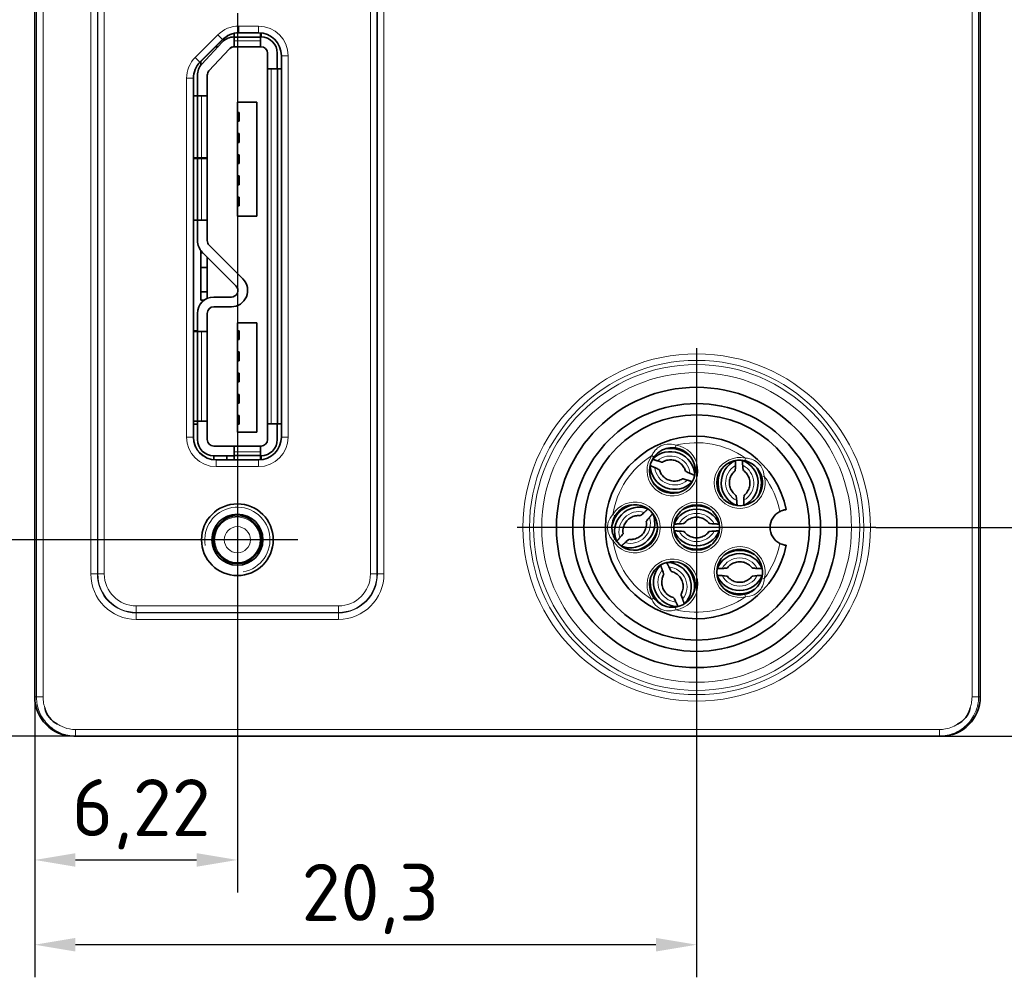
# Model space of a CAD drawing. Header units: millimetres. Extents: x 0 to 210, y 0 to 149.
# Tile 26 of 32: x 152 to 182, y 55 to 84. Entities that reach past the tile are written whole.
import ezdxf

# ---------------------------------------------------------------- set-up
doc = ezdxf.new("R2010")
doc.units = ezdxf.units.MM
doc.header["$LTSCALE"] = 0.5
for name, color, linetype, lineweight in [('Bemaßung (ISO)', 7, 'Continuous', 25), ('Mittelpunktmarkierung (ISO)', 7, 'Continuous', 25), ('Sichtbar (ISO)', 7, 'Continuous', 35), ('Sichtbar schmal (ISO)', 7, 'Continuous', 18)]:
    doc.layers.add(name, color=color, linetype=linetype, lineweight=lineweight)
doc.styles.add('Notiztext (ISO)', font='isocpeur.ttf')
doc.dimstyles.new('Standard (ISO)', dxfattribs={"dimscale": 0.5, "dimtxt": 3.5, "dimasz": 2.5, "dimexe": 2, "dimexo": 0, "dimgap": 0.762, "dimtad": 1, "dimtoh": 1, "dimrnd": 1e-08, "dimtxsty": 'Notiztext (ISO)', "dimcen": 0.09, "dimdle": 10, "dimclrd": 256, "dimclre": 256, "dimclrt": 256, "dimazin": 2, "dimtfac": 0.514286, "dimtdec": 3, "dimtmove": 0, "dimatfit": 3, "dimfxl": 1, "dimtolj": 1, "dimlwd": -1, "dimlwe": -1, "dimarcsym": 0})

# ---------------------------------------------------------------- blocks, each defined once
blk = doc.blocks.new('*D18')
at = {"layer": 'Bemaßung (ISO)', "transparency": 16777216}
for p, q in [((157.121, 85.936), (148.121, 85.936)), ((149.121, 84.686), (149.121, 69.186)), ((157.121, 67.936), (148.121, 67.936))]:
    blk.add_line(p, q, dxfattribs=at)
for points in [[(148.912, 84.686), (149.329, 84.686), (149.121, 85.936)], [(148.912, 69.186), (149.329, 69.186), (149.121, 67.936)]]:
    blk.add_solid(points, dxfattribs=at)
at = {"layer": 'Defpoints', "color": 0, "transparency": 16777216}
for p in [(157.121, 85.936), (149.121, 67.936), (157.121, 67.936)]:
    blk.add_point(p, dxfattribs=at)
at = {"layer": 'Bemaßung (ISO)', "transparency": 16777216, "insert": (146.99, 76.061), "char_height": 1.75, "attachment_point": 1, "rotation": 90, "style": 'Notiztext (ISO)'}
blk.add_mtext('\\A1;18', dxfattribs=at)
blk = doc.blocks.new('*D19')
at = {"layer": 'Bemaßung (ISO)', "transparency": 16777216}
for p, q in [((157.121, 67.936), (148.121, 67.936)), ((149.121, 63.161), (149.121, 66.686)), ((154.011, 61.911), (148.121, 61.911))]:
    blk.add_line(p, q, dxfattribs=at)
for points in [[(148.912, 66.686), (149.329, 66.686), (149.121, 67.936)], [(148.912, 63.161), (149.329, 63.161), (149.121, 61.911)]]:
    blk.add_solid(points, dxfattribs=at)
at = {"layer": 'Defpoints', "color": 0, "transparency": 16777216}
for p in [(149.121, 67.936), (157.121, 67.936), (154.011, 61.911)]:
    blk.add_point(p, dxfattribs=at)
at = {"layer": 'Bemaßung (ISO)', "transparency": 16777216, "insert": (146.64, 62.955), "char_height": 1.75, "attachment_point": 1, "rotation": 90, "style": 'Notiztext (ISO)'}
blk.add_mtext('\\A1;6,03', dxfattribs=at)
blk = doc.blocks.new('*D20')
at = {"layer": 'Bemaßung (ISO)', "transparency": 16777216}
for p, q in [((158.971, 84.086), (158.971, 57.111)), ((152.756, 63.111), (152.756, 57.111)), ((154.006, 58.111), (157.721, 58.111))]:
    blk.add_line(p, q, dxfattribs=at)
for points in [[(154.006, 58.319), (154.006, 57.903), (152.756, 58.111)], [(157.721, 58.319), (157.721, 57.903), (158.971, 58.111)]]:
    blk.add_solid(points, dxfattribs=at)
at = {"layer": 'Defpoints', "color": 0, "transparency": 16777216}
for p in [(158.971, 84.086), (152.756, 63.111), (158.971, 58.111)]:
    blk.add_point(p, dxfattribs=at)
at = {"layer": 'Bemaßung (ISO)', "transparency": 16777216, "insert": (153.894, 60.592), "char_height": 1.75, "attachment_point": 1, "style": 'Notiztext (ISO)'}
blk.add_mtext('\\A1;6,22', dxfattribs=at)
blk = doc.blocks.new('*D21')
at = {"layer": 'Bemaßung (ISO)', "transparency": 16777216}
for p, q in [((178.556, 68.311), (188.878, 68.311)), ((187.878, 67.061), (187.878, 63.161)), ((180.501, 61.911), (188.878, 61.911))]:
    blk.add_line(p, q, dxfattribs=at)
for points in [[(187.67, 67.061), (188.087, 67.061), (187.878, 68.311)], [(187.67, 63.161), (188.087, 63.161), (187.878, 61.911)]]:
    blk.add_solid(points, dxfattribs=at)
at = {"layer": 'Defpoints', "color": 0, "transparency": 16777216}
for p in [(178.556, 68.311), (180.501, 61.911), (187.878, 61.911)]:
    blk.add_point(p, dxfattribs=at)
at = {"layer": 'Bemaßung (ISO)', "transparency": 16777216, "insert": (185.397, 63.667), "char_height": 1.75, "attachment_point": 1, "rotation": 90, "style": 'Notiztext (ISO)'}
blk.add_mtext('\\A1;6,4', dxfattribs=at)
blk = doc.blocks.new('*D22')
at = {"layer": 'Bemaßung (ISO)', "transparency": 16777216}
for p, q in [((152.756, 63.111), (152.756, 54.511)), ((173.056, 62.811), (173.056, 54.511)), ((171.806, 55.511), (154.006, 55.511))]:
    blk.add_line(p, q, dxfattribs=at)
for points in [[(154.006, 55.719), (154.006, 55.302), (152.756, 55.511)], [(171.806, 55.719), (171.806, 55.302), (173.056, 55.511)]]:
    blk.add_solid(points, dxfattribs=at)
at = {"layer": 'Defpoints', "color": 0, "transparency": 16777216}
for p in [(152.756, 63.111), (173.056, 62.811), (152.756, 55.511)]:
    blk.add_point(p, dxfattribs=at)
at = {"layer": 'Bemaßung (ISO)', "transparency": 16777216, "insert": (160.937, 57.992), "char_height": 1.75, "attachment_point": 1, "style": 'Notiztext (ISO)'}
blk.add_mtext('\\A1;20,3', dxfattribs=at)

msp = doc.modelspace()

# ---------------------------------------------------------------- linework, layer by layer
at = {"layer": 'Mittelpunktmarkierung (ISO)', "linetype": 'Continuous'}
for p, q in [((173.0557, 73.811), (173.0557, 62.8109)), ((158.9707, 69.7859), (158.9707, 66.0859)), ((178.5558, 68.3109), (167.5557, 68.3109)), ((160.8207, 67.9359), (157.1207, 67.9359))]:
    msp.add_line(p, q, dxfattribs=at)
at = {"layer": 'Sichtbar (ISO)'}
for p, q in [((152.7557, 89.7109), (152.7557, 63.1109)), ((181.7557, 63.1109), (181.7557, 89.7109)), ((158.873, 83.4712), (158.873, 83.3573)), ((158.873, 83.3573), (159.683, 83.3573)), ((158.873, 83.24), (158.873, 83.3573)), ((159.0157, 83.4859), (159.6207, 83.4859)), ((159.683, 83.4832), (159.683, 83.3573)), ((159.6957, 83.3609), (159.683, 83.3609)), ((159.683, 83.24), (159.683, 83.3573)), ((159.6957, 83.4819), (159.6957, 83.3609)), ((157.8258, 82.5859), (158.5207, 83.2809)), ((157.8258, 82.5858), (158.5208, 83.2809)), ((158.5065, 83.2011), (157.8793, 82.5255)), ((158.3764, 83.0609), (158.3009, 83.0609)), ((158.873, 83.0609), (158.873, 83.24)), ((158.873, 83.0609), (159.683, 83.0609)), ((159.683, 83.0609), (159.683, 83.24)), ((159.6957, 83.0609), (159.683, 83.0609)), ((158.7264, 82.997), (158.0992, 82.3214)), ((158.5641, 82.8222), (158.7443, 83.0024)), ((159.8957, 82.3859), (159.8957, 82.8609)), ((160.1957, 82.3859), (160.1957, 82.8609)), ((160.3207, 82.7859), (160.3207, 71.0859)), ((157.8457, 82.6058), (157.8457, 82.4853)), ((157.7457, 82.1853), (157.7457, 81.5559)), ((158.0457, 82.1853), (158.0457, 81.5559)), ((159.8957, 82.3859), (160.0044, 82.3859)), ((159.8957, 82.3859), (159.8957, 71.4859)), ((160.1971, 82.3859), (160.0044, 82.3859)), ((160.1971, 82.3859), (160.1971, 71.4859)), ((160.3207, 82.3859), (160.1971, 82.3859)), ((157.6207, 71.0859), (157.6207, 82.091)), ((157.6207, 81.5559), (157.7443, 81.5559)), ((157.7443, 81.5559), (157.8704, 81.5559)), ((157.7443, 79.6559), (157.7443, 81.5559)), ((158.0457, 81.5559), (157.8704, 81.5559)), ((158.0457, 79.6559), (158.0457, 81.5559)), ((158.9707, 81.3609), (159.5707, 81.3609)), ((158.9707, 81.0459), (158.9707, 81.3609)), ((159.5707, 81.3609), (159.5707, 77.8609)), ((158.9707, 80.7759), (158.9707, 81.0459)), ((159.0207, 81.0459), (158.9707, 81.0459)), ((159.0207, 80.7759), (159.0207, 81.0459)), ((158.9707, 80.3959), (158.9707, 80.7759)), ((158.9707, 80.7759), (159.0207, 80.7759)), ((158.9707, 80.1259), (158.9707, 80.3959)), ((159.0207, 80.3959), (158.9707, 80.3959)), ((159.0207, 80.1259), (159.0207, 80.3959)), ((158.9707, 79.7459), (158.9707, 80.1259)), ((158.9707, 80.1259), (159.0207, 80.1259)), ((158.9707, 79.4759), (158.9707, 79.7459)), ((159.0207, 79.7459), (158.9707, 79.7459)), ((159.0207, 79.4759), (159.0207, 79.7459)), ((157.6207, 79.6559), (157.7443, 79.6559)), ((157.6207, 79.6359), (157.7443, 79.6359)), ((157.7443, 79.6559), (157.8704, 79.6559)), ((157.8704, 79.6359), (157.7443, 79.6359)), ((157.7443, 79.6359), (157.7443, 77.7359)), ((157.7457, 79.6559), (157.7457, 79.6359)), ((158.0457, 79.6559), (157.8704, 79.6559)), ((157.8704, 79.6359), (158.0457, 79.6359)), ((158.0457, 79.6559), (158.0457, 79.6359)), ((158.0457, 79.6359), (158.0457, 77.7359)), ((158.9707, 79.0959), (158.9707, 79.4759)), ((158.9707, 79.4759), (159.0207, 79.4759)), ((158.9707, 78.8259), (158.9707, 79.0959)), ((159.0207, 79.0959), (158.9707, 79.0959)), ((158.9707, 78.4459), (158.9707, 78.8259)), ((158.9707, 78.8259), (159.0207, 78.8259)), ((159.0207, 78.8259), (159.0207, 79.0959)), ((158.9707, 78.1759), (158.9707, 78.4459)), ((159.0207, 78.4459), (158.9707, 78.4459)), ((159.0207, 78.1759), (159.0207, 78.4459)), ((158.9707, 77.8609), (158.9707, 78.1759)), ((158.9707, 78.1759), (159.0207, 78.1759)), ((157.6207, 77.7359), (157.7443, 77.7359)), ((157.8704, 77.7359), (157.7443, 77.7359)), ((157.7457, 77.7359), (157.7457, 77.1109)), ((157.8704, 77.7359), (158.0457, 77.7359)), ((158.0457, 77.7359), (158.0457, 77.1109)), ((159.5707, 77.8609), (158.9707, 77.8609)), ((157.8457, 76.7359), (157.8457, 76.8109)), ((157.9136, 76.7359), (157.8457, 76.7359)), ((157.8457, 76.2859), (157.8457, 76.7359)), ((157.8922, 76.7573), (158.9272, 75.7224)), ((158.1043, 76.9695), (159.1393, 75.9345)), ((158.0457, 75.3392), (158.0457, 76.6038)), ((157.8457, 76.2859), (158.0457, 76.2859)), ((157.8457, 75.5359), (157.8457, 76.2859)), ((158.0457, 75.5359), (157.8457, 75.5359)), ((157.8457, 75.2859), (157.8457, 75.5359)), ((157.9525, 75.2859), (157.8457, 75.2859)), ((158.7857, 75.3809), (158.2457, 75.3809)), ((158.7857, 75.0809), (158.2457, 75.0809)), ((157.7457, 74.8809), (157.7457, 74.3209)), ((158.0457, 74.8809), (158.0457, 74.3209)), ((157.6207, 74.3459), (157.7457, 74.3459)), ((157.6207, 74.3209), (157.7443, 74.3209)), ((157.8704, 74.3209), (157.7443, 74.3209)), ((157.7443, 74.3209), (157.7443, 71.5709)), ((157.8704, 74.3209), (158.0457, 74.3209)), ((158.0457, 74.3209), (158.0457, 71.5709)), ((158.9707, 74.5859), (159.5707, 74.5859)), ((158.9707, 74.3459), (158.9707, 74.5859)), ((158.9707, 74.0759), (158.9707, 74.3459)), ((158.9707, 74.3459), (159.0207, 74.3459)), ((159.0207, 74.0759), (159.0207, 74.3459)), ((159.5707, 74.5859), (159.5707, 71.2359)), ((158.9707, 73.6959), (158.9707, 74.0759)), ((159.0207, 74.0759), (158.9707, 74.0759)), ((158.9707, 73.4259), (158.9707, 73.6959)), ((158.9707, 73.6959), (159.0207, 73.6959)), ((159.0207, 73.4259), (159.0207, 73.6959)), ((158.9707, 73.0459), (158.9707, 73.4259)), ((159.0207, 73.4259), (158.9707, 73.4259)), ((158.9707, 72.7759), (158.9707, 73.0459)), ((158.9707, 73.0459), (159.0207, 73.0459)), ((158.9707, 72.3959), (158.9707, 72.7759)), ((159.0207, 72.7759), (158.9707, 72.7759)), ((159.0207, 72.7759), (159.0207, 73.0459)), ((158.9707, 72.1259), (158.9707, 72.3959)), ((158.9707, 72.3959), (159.0207, 72.3959)), ((159.0207, 72.1259), (159.0207, 72.3959)), ((158.9707, 71.7459), (158.9707, 72.1259)), ((159.0207, 72.1259), (158.9707, 72.1259)), ((157.6207, 71.5709), (157.7443, 71.5709)), ((157.8704, 71.5709), (157.7443, 71.5709)), ((157.7457, 71.5709), (157.7457, 71.0109)), ((157.8704, 71.5709), (158.0457, 71.5709)), ((158.0457, 71.5709), (158.0457, 71.0109)), ((158.9707, 71.4759), (158.9707, 71.7459)), ((158.9707, 71.7459), (159.0207, 71.7459)), ((159.0207, 71.4759), (159.0207, 71.7459)), ((157.6207, 71.4759), (157.7457, 71.4759)), ((158.9707, 71.2359), (158.9707, 71.4759)), ((159.0207, 71.4759), (158.9707, 71.4759)), ((159.8957, 71.4859), (160.0044, 71.4859)), ((159.8957, 71.0109), (159.8957, 71.4859)), ((160.1971, 71.4859), (160.0044, 71.4859)), ((160.1957, 71.0109), (160.1957, 71.4859)), ((160.3207, 71.4859), (160.1971, 71.4859)), ((159.5707, 71.2359), (158.9707, 71.2359)), ((158.2457, 70.8109), (158.873, 70.8109)), ((158.873, 70.8109), (159.683, 70.8109)), ((158.873, 70.6319), (158.873, 70.8109)), ((159.683, 70.6319), (159.683, 70.8109)), ((159.683, 70.8109), (159.6957, 70.8109)), ((158.2457, 70.5109), (158.873, 70.5109)), ((158.2457, 70.39), (158.2457, 70.5109)), ((159.6207, 70.3859), (158.3207, 70.3859)), ((158.6457, 70.3859), (158.6457, 70.5109)), ((158.873, 70.6319), (158.873, 70.5145)), ((158.873, 70.5145), (159.683, 70.5145)), ((158.873, 70.5145), (158.873, 70.3859)), ((159.683, 70.6319), (159.683, 70.5145)), ((159.683, 70.5145), (159.683, 70.3887)), ((159.683, 70.5109), (159.6957, 70.5109)), ((159.6957, 70.39), (159.6957, 70.5109)), ((153.9557, 61.9109), (154.0107, 61.9109)), ((154.0107, 61.9109), (180.5007, 61.9109)), ((180.5007, 61.9109), (180.5557, 61.9109))]:
    msp.add_line(p, q, dxfattribs=at)
for centre, radius in [((173.0557, 68.3109), 4.3), ((173.0557, 68.3109), 3.8), ((173.0557, 68.3109), 3.4585), ((158.9707, 67.9359), 1.1), ((173.0557, 68.3109), 0.7), ((158.9707, 67.9359), 0.7835), ((158.9707, 67.9359), 0.7349)]:
    msp.add_circle(centre, radius, dxfattribs=at)
for centre, radius, start, end in [((158.873, 82.8609), 0.5, 90, 137.12768), ((159.0157, 82.7859), 0.7, 90, 135), ((159.0158, 82.7859), 0.7, 90, 135), ((159.6207, 82.7859), 0.7, 0, 90), ((159.6957, 82.8609), 0.5, 0, 90), ((158.873, 82.8609), 0.2, 90, 137.12768), ((158.8857, 82.8609), 0.2, 90, 135), ((159.6957, 82.8609), 0.2, 0, 90), ((158.3207, 82.091), 0.7, 135, 180), ((158.3207, 82.0909), 0.7, 135, 180), ((158.2457, 82.1853), 0.5, 137.12768, 180), ((158.2457, 82.1853), 0.2, 137.12768, 180), ((158.2457, 77.1109), 0.5, 180, 225), ((158.2457, 77.1109), 0.2, 180, 225), ((158.7857, 75.5809), 0.5, 270, 45), ((158.7857, 75.5809), 0.2, 270, 45), ((158.2457, 74.8809), 0.5, 90, 180), ((158.2457, 74.8809), 0.2, 90, 180), ((158.3207, 71.0859), 0.7, 180, 270), ((158.2457, 71.0109), 0.5, 180, 270), ((158.2457, 71.0109), 0.2, 180, 270), ((159.6207, 71.0859), 0.7, 270, 0), ((159.6957, 71.0109), 0.5, 270, 0), ((159.6957, 71.0109), 0.2, 270, 0), ((173.0557, 68.3109), 2.8, 11.2727, 348.7273), ((172.3133, 70.0599), 0.7, 143.96417, 82.03584), ((174.3756, 69.6777), 0.7, 76.96417, 15.03584), ((171.1557, 68.3109), 0.7, 210.9641, 149.0359), ((175.8557, 68.3109), 0.55, 116.6708, 243.3292), ((174.3756, 66.9442), 0.7, 344.96416, 283.03583), ((172.3133, 66.562), 0.7, 277.96416, 216.03583), ((153.9557, 63.1109), 1.2, 180, 270), ((180.5557, 63.1109), 1.2, 270, 0), ((153.7557, 62.9109), 0.7, 191.2796, 244.91531), ((180.7557, 62.9109), 0.7, 295.08469, 348.7204)]:
    msp.add_arc(centre, radius, start, end, dxfattribs=at)
for centre, major_axis, start_param, end_param in [((172.2474, 69.8881), (-0.7, 0.2687), 3.5357366, 5.8890444), ((172.2474, 69.8882), (-0.7933, 0.3045), 4.1554314, 5.2693496), ((174.5595, 69.6841), (-0.0262, 0.7493), 0.3941405, 2.7474492), ((174.1916, 69.6713), (-0.0262, 0.7493), 3.5357366, 5.8890444), ((172.3793, 70.2317), (-0.7, 0.2687), 0.3941405, 2.7474492), ((174.5594, 69.6841), (-0.0297, 0.8492), 1.0138322, 2.1277574), ((174.1918, 69.6713), (-0.0297, 0.8492), 4.1554314, 5.2693496), ((172.3793, 70.2316), (-0.7933, 0.3045), 1.0138322, 2.1277574), ((171.2881, 68.1832), (-0.5903, -0.6112), 4.15543, 5.2693469), ((171.2881, 68.1831), (-0.5208, -0.5393), 3.5357346, 5.8890423), ((173.0557, 68.1269), (0.7498, 0), 0.3941422, 2.7474505), ((173.0557, 68.127), (0.8497, 0), 1.0138355, 2.1277572), ((171.0233, 68.4388), (-0.5208, -0.5393), 0.3941424, 2.7474513), ((171.0234, 68.4387), (-0.5903, -0.6112), 1.0138335, 2.1277602), ((173.0557, 68.495), (0.7498, 0), 3.5357348, 5.8890431), ((173.0557, 68.4949), (0.8497, 0), 4.1554281, 5.2693499), ((174.3756, 66.7603), (0.8497, 0), 1.0138355, 2.1277572), ((174.3756, 66.7601), (0.7498, 0), 0.3941422, 2.7474505), ((172.4828, 66.6339), (0.293, -0.6902), 3.5357348, 5.8890431), ((172.1439, 66.4901), (0.293, -0.6902), 0.3941422, 2.7474505), ((172.144, 66.4901), (0.332, -0.7822), 1.0138355, 2.1277572), ((172.4827, 66.6339), (0.332, -0.7822), 4.1554281, 5.2693499), ((174.3756, 67.1283), (0.7498, 0), 3.5357348, 5.8890431), ((174.3756, 67.1281), (0.8497, 0), 4.1554281, 5.2693499)]:
    msp.add_ellipse(centre, major_axis=major_axis, ratio=0.9993797, start_param=start_param, end_param=end_param, dxfattribs=at)
msp.add_open_spline([(160.196, 82.3859), (160.1958, 82.3938), (160.1957, 82.4022), (160.1957, 82.4109)], degree=3, dxfattribs=at)
for points, knots in [([(171.7473, 70.4717), (171.7693, 70.502), (171.7937, 70.5304), (171.8625, 70.5987), (171.91, 70.6351), (172.0287, 70.7041), (172.1028, 70.732), (172.2548, 70.7617), (172.3332, 70.7639), (172.4103, 70.7532)], [0, 0, 0, 0, 0.01251007, 0.01251007, 0.032526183, 0.032526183, 0.05854713, 0.05854713, 0.084578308, 0.084578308, 0.084578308, 0.084578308]), ([(172.0058, 70.3151), (172.0488, 70.3418), (172.0962, 70.3616), (172.1946, 70.3851), (172.2457, 70.389), (172.3464, 70.3805), (172.396, 70.3682), (172.4888, 70.3287), (172.5321, 70.3015), (172.6079, 70.2349), (172.6404, 70.1955), (172.6859, 70.1181), (172.7017, 70.0816), (172.7126, 70.0438)], [1.014725, 1.014725, 1.014725, 1.014725, 1.3351858, 1.3351858, 1.6545713, 1.6545713, 1.973135, 1.973135, 2.2914414, 2.2914414, 2.6101488, 2.6101488, 2.8594909, 2.8594909, 2.8594909, 2.8594909]), ([(174.5335, 70.3596), (174.5699, 70.3512), (174.6057, 70.3398), (174.6953, 70.3032), (174.7474, 70.2738), (174.8574, 70.1914), (174.9119, 70.1341), (174.9988, 70.0058), (175.0314, 69.9345), (175.0516, 69.8593)], [0, 0, 0, 0, 0.01251007, 0.01251007, 0.032526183, 0.032526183, 0.05854713, 0.05854713, 0.084578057, 0.084578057, 0.084578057, 0.084578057]), ([(171.914, 70.076), (171.912, 70.0811), (171.8831, 70.097), (171.8221, 70.1259), (171.799, 70.1366), (171.7723, 70.1485)], [-0.299016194, -0.299016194, -0.299016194, -0.299016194, -0.265545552, -0.265545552, -0.250796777, -0.250796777, -0.250796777, -0.250796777]), ([(172.0058, 70.3151), (172.0009, 70.3127), (171.9688, 70.3202), (171.9041, 70.3395), (171.8798, 70.3471), (171.852, 70.3561)], [0.303233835, 0.303233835, 0.303233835, 0.303233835, 0.336704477, 0.336704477, 0.351453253, 0.351453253, 0.351453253, 0.351453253]), ([(172.6209, 69.8047), (172.5778, 69.778), (172.5305, 69.7582), (172.432, 69.7347), (172.381, 69.7308), (172.2803, 69.7393), (172.2307, 69.7516), (172.1379, 69.7911), (172.0946, 69.8183), (172.0188, 69.8849), (171.9863, 69.9243), (171.9408, 70.0017), (171.925, 70.0382), (171.9141, 70.076)], [4.1563176, 4.1563176, 4.1563176, 4.1563176, 4.4767784, 4.4767784, 4.796164, 4.796164, 5.1147276, 5.1147276, 5.433034, 5.433034, 5.7517415, 5.7517415, 6.0010836, 6.0010836, 6.0010836, 6.0010836]), ([(174.2344, 70.0516), (174.2383, 70.0554), (174.2417, 70.0882), (174.2444, 70.1557), (174.2452, 70.1811), (174.2457, 70.2103)], [-0.299016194, -0.299016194, -0.299016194, -0.299016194, -0.265545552, -0.265545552, -0.250796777, -0.250796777, -0.250796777, -0.250796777]), ([(174.4903, 70.0605), (174.4862, 70.0641), (174.4806, 70.0966), (174.4731, 70.1636), (174.4706, 70.189), (174.468, 70.2181)], [0.303233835, 0.303233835, 0.303233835, 0.303233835, 0.336704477, 0.336704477, 0.351453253, 0.351453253, 0.351453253, 0.351453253]), ([(174.4903, 70.0605), (174.5317, 70.0313), (174.5684, 69.9954), (174.6286, 69.914), (174.6521, 69.8685), (174.6836, 69.7725), (174.6917, 69.7221), (174.6916, 69.6212), (174.6834, 69.5707), (174.6518, 69.475), (174.6282, 69.4296), (174.5747, 69.3574), (174.5473, 69.3287), (174.5168, 69.3038)], [0.6135284, 0.6135284, 0.6135284, 0.6135284, 0.9339892, 0.9339892, 1.2533748, 1.2533748, 1.5719384, 1.5719384, 1.8902448, 1.8902448, 2.2089523, 2.2089523, 2.4582943, 2.4582943, 2.4582943, 2.4582943]), ([(172.7747, 69.7637), (172.7469, 69.7727), (172.7226, 69.7803), (172.6579, 69.7996), (172.6258, 69.8071), (172.6209, 69.8047)], [-0.351453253, -0.351453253, -0.351453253, -0.351453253, -0.336704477, -0.336704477, -0.303233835, -0.303233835, -0.303233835, -0.303233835]), ([(172.8544, 69.9713), (172.8277, 69.9832), (172.8046, 69.9939), (172.7436, 70.0228), (172.7147, 70.0387), (172.7127, 70.0438)], [0.250796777, 0.250796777, 0.250796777, 0.250796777, 0.265545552, 0.265545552, 0.299016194, 0.299016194, 0.299016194, 0.299016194]), ([(174.2608, 69.2949), (174.2195, 69.3241), (174.1828, 69.3599), (174.1226, 69.4413), (174.0991, 69.4868), (174.0675, 69.5828), (174.0595, 69.6333), (174.0596, 69.7342), (174.0678, 69.7846), (174.0994, 69.8804), (174.1229, 69.9257), (174.1764, 69.9979), (174.2039, 70.0266), (174.2344, 70.0515)], [3.7551211, 3.7551211, 3.7551211, 3.7551211, 4.0755819, 4.0755819, 4.3949674, 4.3949674, 4.7135311, 4.7135311, 5.0318375, 5.0318375, 5.3505449, 5.3505449, 5.599887, 5.599887, 5.599887, 5.599887]), ([(174.2832, 69.1373), (174.2806, 69.1664), (174.2781, 69.1917), (174.2706, 69.2588), (174.265, 69.2913), (174.2608, 69.2948)], [-0.351453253, -0.351453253, -0.351453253, -0.351453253, -0.336704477, -0.336704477, -0.303233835, -0.303233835, -0.303233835, -0.303233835]), ([(174.5054, 69.145), (174.506, 69.1743), (174.5067, 69.1997), (174.5095, 69.2671), (174.5129, 69.2999), (174.5168, 69.3038)], [0.250796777, 0.250796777, 0.250796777, 0.250796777, 0.265545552, 0.265545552, 0.299016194, 0.299016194, 0.299016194, 0.299016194]), ([(175.8017, 68.8583), (175.8017, 68.8583), (175.7967, 68.8579), (175.7771, 68.8554), (175.7628, 68.8533), (175.7273, 68.846), (175.7066, 68.8409), (175.6622, 68.8263), (175.6394, 68.8172), (175.6141, 68.805), (175.6115, 68.8037), (175.6089, 68.8024)], [0, 0, 0, 0, 0.007767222, 0.007767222, 0.015554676, 0.015554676, 0.023210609, 0.023210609, 0.030675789, 0.030675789, 0.031535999, 0.031535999, 0.031535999, 0.031535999]), ([(170.5555, 67.9508), (170.5362, 67.9829), (170.5196, 68.0165), (170.4836, 68.1064), (170.4687, 68.1644), (170.4515, 68.3007), (170.4548, 68.3797), (170.4868, 68.5313), (170.5154, 68.6043), (170.5555, 68.6711)], [0, 0, 0, 0, 0.012510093, 0.012510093, 0.032526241, 0.032526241, 0.058547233, 0.058547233, 0.084578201, 0.084578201, 0.084578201, 0.084578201]), ([(170.8007, 68.1276), (170.7929, 68.1776), (170.7932, 68.2289), (170.81, 68.3288), (170.8264, 68.3773), (170.8735, 68.4666), (170.9042, 68.5075), (170.9769, 68.5775), (171.0188, 68.6067), (171.1097, 68.6504), (171.1587, 68.665), (171.2478, 68.6767), (171.2875, 68.6769), (171.3266, 68.6722)], [4.5576408, 4.5576408, 4.5576408, 4.5576408, 4.8781016, 4.8781016, 5.1974872, 5.1974872, 5.5160508, 5.5160508, 5.8343572, 5.8343572, 6.1530647, 6.1530647, 6.4024068, 6.4024068, 6.4024068, 6.4024068]), ([(171.4487, 68.7744), (171.4273, 68.7544), (171.4085, 68.7373), (171.358, 68.6925), (171.3321, 68.6721), (171.3266, 68.6722)], [0.250796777, 0.250796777, 0.250796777, 0.250796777, 0.265545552, 0.265545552, 0.299016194, 0.299016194, 0.299016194, 0.299016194]), ([(171.6087, 68.6199), (171.5895, 68.5978), (171.573, 68.5784), (171.53, 68.5264), (171.5105, 68.4998), (171.5108, 68.4943)], [-0.351453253, -0.351453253, -0.351453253, -0.351453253, -0.336704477, -0.336704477, -0.303233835, -0.303233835, -0.303233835, -0.303233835]), ([(172.6772, 68.439), (172.7078, 68.4793), (172.7449, 68.5147), (172.8284, 68.572), (172.8747, 68.594), (172.9717, 68.6221), (173.0224, 68.6284), (173.1233, 68.6248), (173.1734, 68.6149), (173.268, 68.5799), (173.3125, 68.5548), (173.3827, 68.4988), (173.4105, 68.4704), (173.4343, 68.439)], [0.6484134, 0.6484134, 0.6484134, 0.6484134, 0.9688742, 0.9688742, 1.2882597, 1.2882597, 1.6068234, 1.6068234, 1.9251298, 1.9251298, 2.2438372, 2.2438372, 2.4931793, 2.4931793, 2.4931793, 2.4931793]), ([(171.5108, 68.4943), (171.5186, 68.4443), (171.5183, 68.393), (171.5015, 68.2931), (171.4851, 68.2446), (171.438, 68.1552), (171.4072, 68.1144), (171.3346, 68.0444), (171.2926, 68.0152), (171.2018, 67.9715), (171.1528, 67.9569), (171.0637, 67.9452), (171.024, 67.945), (170.9849, 67.9497)], [1.4160482, 1.4160482, 1.4160482, 1.4160482, 1.736509, 1.736509, 2.0558946, 2.0558946, 2.3744582, 2.3744582, 2.6927646, 2.6927646, 3.0114721, 3.0114721, 3.2608141, 3.2608141, 3.2608141, 3.2608141]), ([(172.5189, 68.4221), (172.5481, 68.4237), (172.5735, 68.4253), (172.6408, 68.4305), (172.6734, 68.435), (172.6771, 68.439)], [-0.351453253, -0.351453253, -0.351453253, -0.351453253, -0.336704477, -0.336704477, -0.303233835, -0.303233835, -0.303233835, -0.303233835]), ([(173.4343, 68.439), (173.4381, 68.435), (173.4707, 68.4305), (173.538, 68.4253), (173.5634, 68.4237), (173.5926, 68.4221)], [-0.299016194, -0.299016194, -0.299016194, -0.299016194, -0.265545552, -0.265545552, -0.250796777, -0.250796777, -0.250796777, -0.250796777]), ([(170.8006, 68.1275), (170.8009, 68.1221), (170.7815, 68.0955), (170.7385, 68.0435), (170.722, 68.0241), (170.7028, 68.002)], [0.303233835, 0.303233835, 0.303233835, 0.303233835, 0.336704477, 0.336704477, 0.351453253, 0.351453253, 0.351453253, 0.351453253]), ([(170.9848, 67.9497), (170.9794, 67.9498), (170.9534, 67.9294), (170.903, 67.8846), (170.8842, 67.8675), (170.8628, 67.8475)], [-0.299016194, -0.299016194, -0.299016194, -0.299016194, -0.265545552, -0.265545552, -0.250796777, -0.250796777, -0.250796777, -0.250796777]), ([(172.5189, 68.1998), (172.5481, 68.1982), (172.5735, 68.1966), (172.6408, 68.1914), (172.6734, 68.1869), (172.6771, 68.1829)], [0.250796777, 0.250796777, 0.250796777, 0.250796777, 0.265545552, 0.265545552, 0.299016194, 0.299016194, 0.299016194, 0.299016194]), ([(173.4343, 68.1829), (173.4037, 68.1426), (173.3666, 68.1071), (173.2831, 68.0498), (173.2368, 68.0279), (173.1398, 67.9998), (173.0891, 67.9935), (172.9882, 67.9971), (172.9381, 68.007), (172.8435, 68.042), (172.799, 68.0671), (172.7287, 68.1231), (172.701, 68.1515), (172.6772, 68.1829)], [3.790006, 3.790006, 3.790006, 3.790006, 4.1104668, 4.1104668, 4.4298524, 4.4298524, 4.748416, 4.748416, 5.0667224, 5.0667224, 5.3854299, 5.3854299, 5.634772, 5.634772, 5.634772, 5.634772]), ([(173.4343, 68.1829), (173.4381, 68.1869), (173.4707, 68.1914), (173.538, 68.1966), (173.5634, 68.1982), (173.5926, 68.1998)], [0.303233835, 0.303233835, 0.303233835, 0.303233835, 0.336704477, 0.336704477, 0.351453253, 0.351453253, 0.351453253, 0.351453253]), ([(175.6089, 67.8195), (175.6164, 67.8157), (175.624, 67.8121), (175.6545, 67.7985), (175.6771, 67.7903), (175.7193, 67.7777), (175.7383, 67.7734), (175.7693, 67.7676), (175.7812, 67.766), (175.7975, 67.764), (175.8017, 67.7636), (175.8017, 67.7636)], [0.099358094, 0.099358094, 0.099358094, 0.099358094, 0.101926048, 0.101926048, 0.109526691, 0.109526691, 0.11702575, 0.11702575, 0.124131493, 0.124131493, 0.131221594, 0.131221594, 0.131221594, 0.131221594]), ([(172.2059, 67.0996), (172.2188, 67.0733), (172.2302, 67.0506), (172.2612, 66.9907), (172.2781, 66.9624), (172.2833, 66.9605)], [-0.351453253, -0.351453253, -0.351453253, -0.351453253, -0.336704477, -0.336704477, -0.303233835, -0.303233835, -0.303233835, -0.303233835]), ([(173.8387, 67.0554), (173.8679, 67.0569), (173.8933, 67.0586), (173.9606, 67.0637), (173.9933, 67.0682), (173.997, 67.0722)], [-0.351453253, -0.351453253, -0.351453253, -0.351453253, -0.336704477, -0.336704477, -0.303233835, -0.303233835, -0.303233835, -0.303233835]), ([(173.997, 67.0722), (174.0276, 67.1126), (174.0648, 67.148), (174.1482, 67.2053), (174.1945, 67.2272), (174.2915, 67.2554), (174.3423, 67.2616), (174.4431, 67.258), (174.4932, 67.2481), (174.5878, 67.2131), (174.6323, 67.188), (174.7026, 67.132), (174.7303, 67.1036), (174.7541, 67.0722)], [0.6484134, 0.6484134, 0.6484134, 0.6484134, 0.9688742, 0.9688742, 1.2882597, 1.2882597, 1.6068234, 1.6068234, 1.9251298, 1.9251298, 2.2438372, 2.2438372, 2.4931793, 2.4931793, 2.4931793, 2.4931793]), ([(174.7542, 67.0722), (174.7579, 67.0682), (174.7906, 67.0637), (174.8578, 67.0586), (174.8832, 67.0569), (174.9125, 67.0554)], [-0.299016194, -0.299016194, -0.299016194, -0.299016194, -0.265545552, -0.265545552, -0.250796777, -0.250796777, -0.250796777, -0.250796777]), ([(172.3434, 66.1635), (172.2943, 66.1759), (172.2472, 66.1962), (172.1618, 66.2507), (172.1236, 66.2847), (172.0598, 66.363), (172.0342, 66.4073), (171.9981, 66.5015), (171.9876, 66.5515), (171.9829, 66.6523), (171.9886, 66.703), (172.0127, 66.7896), (172.028, 66.8262), (172.0476, 66.8604)], [3.3888034, 3.3888034, 3.3888034, 3.3888034, 3.7092642, 3.7092642, 4.0286498, 4.0286498, 4.3472134, 4.3472134, 4.6655198, 4.6655198, 4.9842273, 4.9842273, 5.2335693, 5.2335693, 5.2335693, 5.2335693]), ([(172.0012, 67.0127), (172.0112, 66.9852), (172.0196, 66.9612), (172.0412, 66.8973), (172.0498, 66.8654), (172.0476, 66.8605)], [0.250796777, 0.250796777, 0.250796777, 0.250796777, 0.265545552, 0.265545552, 0.299016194, 0.299016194, 0.299016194, 0.299016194]), ([(172.2833, 66.9605), (172.3324, 66.9481), (172.3795, 66.9277), (172.4649, 66.8733), (172.5031, 66.8393), (172.5669, 66.7609), (172.5925, 66.7167), (172.6286, 66.6224), (172.6391, 66.5725), (172.6438, 66.4717), (172.6381, 66.4209), (172.614, 66.3344), (172.5987, 66.2977), (172.5791, 66.2636)], [0.2472107, 0.2472107, 0.2472107, 0.2472107, 0.5676716, 0.5676716, 0.8870571, 0.8870571, 1.2056207, 1.2056207, 1.5239271, 1.5239271, 1.8426346, 1.8426346, 2.0919767, 2.0919767, 2.0919767, 2.0919767]), ([(173.8387, 66.833), (173.8679, 66.8314), (173.8933, 66.8298), (173.9606, 66.8247), (173.9933, 66.8202), (173.997, 66.8162)], [0.250796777, 0.250796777, 0.250796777, 0.250796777, 0.265545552, 0.265545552, 0.299016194, 0.299016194, 0.299016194, 0.299016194]), ([(174.7541, 66.8162), (174.7235, 66.7758), (174.6864, 66.7404), (174.603, 66.6831), (174.5567, 66.6612), (174.4596, 66.633), (174.4089, 66.6268), (174.3081, 66.6304), (174.258, 66.6403), (174.1634, 66.6753), (174.1189, 66.7004), (174.0486, 66.7563), (174.0208, 66.7848), (173.997, 66.8162)], [3.790006, 3.790006, 3.790006, 3.790006, 4.1104668, 4.1104668, 4.4298524, 4.4298524, 4.748416, 4.748416, 5.0667224, 5.0667224, 5.3854299, 5.3854299, 5.634772, 5.634772, 5.634772, 5.634772]), ([(175.0516, 66.7626), (175.0419, 66.7265), (175.0293, 66.6911), (174.9896, 66.6028), (174.9583, 66.5518), (174.8722, 66.4448), (174.813, 66.3922), (174.6818, 66.31), (174.6093, 66.2798), (174.5335, 66.2622)], [0, 0, 0, 0, 0.01251007, 0.01251007, 0.032526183, 0.032526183, 0.05854713, 0.05854713, 0.084578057, 0.084578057, 0.084578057, 0.084578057]), ([(174.7542, 66.8162), (174.7579, 66.8202), (174.7906, 66.8247), (174.8578, 66.8298), (174.8832, 66.8314), (174.9125, 66.833)], [0.303233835, 0.303233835, 0.303233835, 0.303233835, 0.336704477, 0.336704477, 0.351453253, 0.351453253, 0.351453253, 0.351453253]), ([(172.4103, 65.8687), (172.3733, 65.8635), (172.3358, 65.8614), (172.239, 65.8634), (172.1798, 65.8722), (172.0477, 65.9097), (171.9762, 65.9437), (171.8492, 66.0323), (171.7931, 66.0872), (171.7473, 66.1502)], [0, 0, 0, 0, 0.01251007, 0.01251007, 0.032526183, 0.032526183, 0.05854713, 0.05854713, 0.084578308, 0.084578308, 0.084578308, 0.084578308]), ([(172.3434, 66.1634), (172.3486, 66.1616), (172.3655, 66.1333), (172.3965, 66.0734), (172.4079, 66.0506), (172.4208, 66.0244)], [0.303233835, 0.303233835, 0.303233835, 0.303233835, 0.336704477, 0.336704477, 0.351453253, 0.351453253, 0.351453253, 0.351453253]), ([(172.5791, 66.2635), (172.5769, 66.2585), (172.5855, 66.2267), (172.6071, 66.1628), (172.6155, 66.1388), (172.6255, 66.1112)], [-0.299016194, -0.299016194, -0.299016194, -0.299016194, -0.265545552, -0.265545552, -0.250796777, -0.250796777, -0.250796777, -0.250796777])]:
    msp.add_open_spline(points, degree=3, knots=knots, dxfattribs=at)
for points, weights in [([(171.852, 70.3561), (171.7855, 70.3776), (171.7037, 70.4038)], [1.83508306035, 1.71716037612, 1.5857319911]), ([(174.2457, 70.2103), (174.2471, 70.2802), (174.2489, 70.3661)], [1.83508306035, 1.71716032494, 1.58573187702]), ([(174.468, 70.2181), (174.4618, 70.2877), (174.454, 70.3733)], [1.83508306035, 1.71716037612, 1.5857319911]), ([(171.7723, 70.1485), (171.7085, 70.177), (171.6301, 70.2123)], [1.83508306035, 1.71716032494, 1.58573187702]), ([(172.923, 69.716), (172.8411, 69.7422), (172.7747, 69.7637)], [1.58573267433, 1.71716068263, 1.83508306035]), ([(172.9966, 69.9075), (172.9181, 69.9428), (172.8544, 69.9713)], [1.58573278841, 1.71716073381, 1.83508306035]), ([(171.5629, 68.8803), (171.4998, 68.8219), (171.4487, 68.7744)], [1.5857322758, 1.71716050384, 1.83508306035]), ([(174.2972, 68.9821), (174.2894, 69.0677), (174.2832, 69.1373)], [1.58573267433, 1.71716068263, 1.83508306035]), ([(174.5023, 68.9892), (174.5041, 69.0752), (174.5054, 69.145)], [1.58573278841, 1.71716073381, 1.83508306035]), ([(171.7105, 68.7378), (171.6544, 68.6727), (171.6087, 68.6199)], [1.58573211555, 1.71716043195, 1.83508306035]), ([(172.3633, 68.4135), (172.4491, 68.4184), (172.5189, 68.4221)], [1.58573233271, 1.71716052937, 1.83508306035]), ([(173.5926, 68.4221), (173.6623, 68.4184), (173.7482, 68.4135)], [1.83508306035, 1.71716052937, 1.58573233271]), ([(170.7028, 68.002), (170.6571, 67.9492), (170.6009, 67.8841)], [1.83508306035, 1.7171606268, 1.58573254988]), ([(172.3633, 68.2084), (172.4491, 68.2035), (172.5189, 68.1998)], [1.58573233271, 1.71716052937, 1.83508306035]), ([(173.5926, 68.1998), (173.6623, 68.2035), (173.7482, 68.2084)], [1.83508306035, 1.71716052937, 1.58573233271]), ([(170.8628, 67.8475), (170.8116, 67.8), (170.7485, 67.7416)], [1.83508306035, 1.71716055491, 1.58573238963]), ([(171.9484, 67.1593), (171.9774, 67.0784), (172.0012, 67.0127)], [1.58573233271, 1.71716052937, 1.83508306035]), ([(172.1372, 67.2395), (172.1752, 67.1623), (172.2059, 67.0996)], [1.58573233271, 1.71716052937, 1.83508306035]), ([(173.6831, 67.0468), (173.769, 67.0516), (173.8387, 67.0554)], [1.58573233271, 1.71716052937, 1.83508306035]), ([(174.9125, 67.0554), (174.9822, 67.0516), (175.068, 67.0468)], [1.83508306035, 1.71716052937, 1.58573233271]), ([(173.6831, 66.8416), (173.769, 66.8368), (173.8387, 66.833)], [1.58573233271, 1.71716052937, 1.83508306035]), ([(174.9125, 66.833), (174.9822, 66.8368), (175.068, 66.8416)], [1.83508306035, 1.71716052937, 1.58573233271]), ([(172.4208, 66.0244), (172.4515, 65.9616), (172.4895, 65.8845)], [1.83508306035, 1.71716052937, 1.58573233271]), ([(172.6255, 66.1112), (172.6492, 66.0456), (172.6783, 65.9647)], [1.83508306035, 1.71716052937, 1.58573233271])]:
    msp.add_rational_spline(points, weights, degree=2, dxfattribs=at)
at = {"layer": 'Sichtbar schmal (ISO)'}
for p, q in [((152.8109, 89.6558), (152.8109, 63.1109)), ((153.0108, 63.1109), (153.0108, 89.6558)), ((181.5007, 89.6558), (181.5007, 63.1109)), ((181.7006, 63.1109), (181.7006, 89.6558)), ((154.4759, 86.9859), (154.4759, 66.8859)), ((154.6758, 66.8859), (154.6758, 86.9859)), ((154.69, 86.9859), (154.69, 66.8859)), ((154.8899, 66.8859), (154.8899, 86.9859)), ((163.0516, 86.9859), (163.0516, 66.8859)), ((163.2515, 66.8859), (163.2515, 86.9859)), ((163.2656, 86.9859), (163.2656, 66.8859)), ((163.4656, 66.8859), (163.4656, 86.9859)), ((159.6207, 83.6939), (159.0157, 83.6939)), ((159.0157, 83.6939), (159.0157, 83.4939)), ((159.6207, 83.6939), (159.6207, 83.4939)), ((158.3737, 83.4279), (157.6787, 82.733)), ((158.5151, 83.2866), (158.3737, 83.4279)), ((159.0157, 83.4939), (159.6207, 83.4939)), ((159.0157, 83.4859), (159.0157, 83.4939)), ((159.6207, 83.4859), (159.6207, 83.4939)), ((157.8201, 82.5916), (158.5151, 83.2866)), ((158.5207, 83.2809), (158.5151, 83.2866)), ((158.873, 83.24), (159.683, 83.24)), ((160.3207, 82.7859), (160.3287, 82.7859)), ((160.3287, 82.7859), (160.3287, 71.0859)), ((160.5287, 82.7859), (160.3287, 82.7859)), ((160.5287, 71.0859), (160.5287, 82.7859)), ((157.6787, 82.733), (157.8201, 82.5916)), ((157.8258, 82.5859), (157.8201, 82.5916)), ((160.0044, 82.3859), (160.0044, 71.4859)), ((157.4128, 82.091), (157.4128, 71.0859)), ((157.4128, 82.091), (157.6127, 82.091)), ((157.6127, 71.0859), (157.6127, 82.091)), ((157.6207, 82.091), (157.6127, 82.091)), ((157.8704, 79.6559), (157.8704, 81.5559)), ((157.8704, 79.6359), (157.8704, 77.7359)), ((157.8704, 74.3209), (157.8704, 71.5709)), ((157.4128, 71.0859), (157.6127, 71.0859)), ((157.6207, 71.0859), (157.6127, 71.0859)), ((160.3207, 71.0859), (160.3287, 71.0859)), ((160.5287, 71.0859), (160.3287, 71.0859)), ((172.4103, 70.7532), (172.4214, 70.8324)), ((158.3207, 70.3859), (158.3207, 70.3779)), ((159.6207, 70.3779), (158.3207, 70.3779)), ((158.3207, 70.178), (158.3207, 70.3779)), ((158.873, 70.6319), (159.683, 70.6319)), ((159.6207, 70.3859), (159.6207, 70.3779)), ((159.6207, 70.178), (159.6207, 70.3779)), ((171.6826, 70.5188), (171.7473, 70.4717)), ((174.5515, 70.4376), (174.5335, 70.3596)), ((158.3207, 70.178), (159.6207, 70.178)), ((175.0516, 69.8593), (175.1289, 69.88)), ((170.5555, 68.6711), (170.4869, 68.7123)), ((170.4869, 67.9096), (170.5555, 67.9508)), ((154.6758, 66.8859), (154.4759, 66.8859)), ((154.6758, 66.8859), (154.69, 66.8859)), ((154.8899, 66.8859), (154.69, 66.8859)), ((163.0516, 66.8859), (163.2515, 66.8859)), ((163.2656, 66.8859), (163.2515, 66.8859)), ((163.2656, 66.8859), (163.4656, 66.8859)), ((175.1289, 66.7418), (175.0516, 66.7626)), ((171.7473, 66.1502), (171.6826, 66.1031)), ((174.5335, 66.2622), (174.5515, 66.1843)), ((162.0707, 65.9051), (155.8707, 65.9051)), ((155.8707, 65.9051), (155.8707, 65.7052)), ((162.0707, 65.9051), (162.0707, 65.7052)), ((172.4214, 65.7895), (172.4103, 65.8687)), ((155.8707, 65.7052), (162.0707, 65.7052)), ((155.8707, 65.691), (155.8707, 65.7052)), ((162.0707, 65.691), (155.8707, 65.691)), ((155.8707, 65.691), (155.8707, 65.4911)), ((162.0707, 65.691), (162.0707, 65.7052)), ((162.0707, 65.691), (162.0707, 65.4911)), ((155.8707, 65.4911), (162.0707, 65.4911)), ((152.8109, 63.1109), (152.7557, 63.1109)), ((152.8109, 63.1109), (153.0108, 63.1109)), ((181.7006, 63.1109), (181.5007, 63.1109)), ((181.7557, 63.1109), (181.7006, 63.1109)), ((180.5007, 62.1109), (154.0107, 62.1109)), ((154.0107, 61.9109), (154.0107, 62.1109)), ((180.5007, 61.9109), (180.5007, 62.1109))]:
    msp.add_line(p, q, dxfattribs=at)
for centre, radius in [((173.0557, 68.3109), 5.3271), ((173.0557, 68.3109), 5.1272), ((173.0557, 68.3109), 5), ((173.0557, 68.3109), 4.7501), ((173.0557, 68.3109), 0.78), ((158.9707, 67.9359), 0.7004), ((158.9707, 67.9359), 0.4005)]:
    msp.add_circle(centre, radius, dxfattribs=at)
for centre, radius, start, end in [((159.0157, 82.7859), 0.9079, 90, 135), ((159.6207, 82.7859), 0.9079, 0, 90), ((159.0157, 82.7859), 0.708, 90, 135), ((159.6207, 82.7859), 0.708, 0, 90), ((158.3207, 82.091), 0.9079, 135, 180), ((158.3207, 82.091), 0.708, 135, 180), ((158.3207, 71.0859), 0.9079, 180, 270), ((158.3207, 71.0859), 0.708, 180, 270), ((159.6207, 71.0859), 0.9079, 270, 0), ((159.6207, 71.0859), 0.708, 270, 0), ((172.3133, 70.0599), 0.78, 143.96417, 82.03584), ((173.0557, 68.3109), 2.6, 54.87914, 104.12087), ((173.0557, 68.3109), 2.6, 121.87914, 171.12089), ((174.3756, 69.6777), 0.78, 76.96417, 15.03584), ((173.0557, 68.3109), 2.6, 10.89623, 37.12087), ((158.9707, 67.9359), 1, 280, 190), ((171.1557, 68.3109), 0.78, 210.9641, 149.0359), ((173.0557, 68.3109), 2.6, 188.87911, 238.12086), ((174.3756, 66.9442), 0.78, 344.96416, 283.03583), ((173.0557, 68.3109), 2.6, 322.87913, 349.10377), ((172.3133, 66.562), 0.78, 277.96416, 216.03583), ((155.8707, 66.8859), 1.3948, 180, 270), ((155.8707, 66.8859), 1.1949, 180, 270), ((155.8707, 66.8859), 1.1807, 180, 270), ((155.8707, 66.8859), 0.9808, 180, 270), ((162.0707, 66.8859), 1.1807, 270, 0), ((162.0707, 66.8859), 1.1949, 270, 0), ((162.0707, 66.8859), 1.3948, 270, 0), ((162.0707, 66.8859), 0.9808, 270, 0), ((173.0557, 68.3109), 2.6, 255.87913, 305.12086)]:
    msp.add_arc(centre, radius, start, end, dxfattribs=at)
for centre, major_axis, start_param, end_param in [((172.2505, 69.8961), (-0.5683, 0.2181), 3.6322658, 5.7925122), ((172.3762, 70.2237), (-0.5683, 0.2181), 0.4906731, 2.6509195), ((174.5509, 69.6838), (-0.0212, 0.6083), 0.4906731, 2.6509195), ((174.2002, 69.6716), (-0.0212, 0.6083), 3.6322658, 5.7925122), ((171.282, 68.1891), (-0.4228, -0.4378), 3.6322658, 5.7925122), ((171.0295, 68.4328), (-0.4228, -0.4378), 0.4906731, 2.6509195), ((173.0557, 68.1355), (0.6087, 0), 0.4906731, 2.6509195), ((173.0557, 68.4864), (0.6087, 0), 3.6322658, 5.7925122), ((174.3756, 66.7687), (0.6087, 0), 0.4906731, 2.6509195), ((172.1518, 66.4934), (0.2378, -0.5603), 0.4906731, 2.6509195), ((172.4749, 66.6305), (0.2378, -0.5603), 3.6322658, 5.7925122), ((174.3756, 67.1197), (0.6087, 0), 3.6322658, 5.7925122)]:
    msp.add_ellipse(centre, major_axis=major_axis, ratio=0.9993797, start_param=start_param, end_param=end_param, dxfattribs=at)
for points, knots in [([(172.4214, 70.8324), (172.3302, 70.8655), (172.2371, 70.8772), (172.0593, 70.859), (171.9741, 70.8288), (171.843, 70.7424), (171.7926, 70.6942), (171.7245, 70.6009), (171.7016, 70.5614), (171.6826, 70.5188)], [-0.084578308, -0.084578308, -0.084578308, -0.084578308, -0.05854713, -0.05854713, -0.032526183, -0.032526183, -0.01251007, -0.01251007, 0, 0, 0, 0]), ([(175.1289, 69.88), (175.1237, 69.977), (175.0982, 70.0672), (175.0119, 70.2237), (174.9508, 70.2904), (174.8201, 70.3773), (174.756, 70.4049), (174.6435, 70.4311), (174.5982, 70.4367), (174.5515, 70.4376)], [-0.084578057, -0.084578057, -0.084578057, -0.084578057, -0.05854713, -0.05854713, -0.032526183, -0.032526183, -0.01251007, -0.01251007, 0, 0, 0, 0]), ([(170.4869, 68.7123), (170.4208, 68.6412), (170.3736, 68.5601), (170.3209, 68.3894), (170.3155, 68.2991), (170.3437, 68.1447), (170.3684, 68.0794), (170.4276, 67.9803), (170.4551, 67.9438), (170.4869, 67.9096)], [-0.084578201, -0.084578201, -0.084578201, -0.084578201, -0.058547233, -0.058547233, -0.032526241, -0.032526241, -0.012510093, -0.012510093, 0, 0, 0, 0]), ([(174.5515, 66.1843), (174.6486, 66.1861), (174.7396, 66.2085), (174.8991, 66.2892), (174.9678, 66.348), (175.0593, 66.4755), (175.0891, 66.5386), (175.1192, 66.6501), (175.1264, 66.6953), (175.1289, 66.7418)], [-0.084578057, -0.084578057, -0.084578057, -0.084578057, -0.05854713, -0.05854713, -0.032526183, -0.032526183, -0.01251007, -0.01251007, 0, 0, 0, 0]), ([(171.6826, 66.1031), (171.7222, 66.0145), (171.7784, 65.9394), (171.915, 65.8242), (171.9959, 65.7839), (172.1491, 65.7495), (172.2188, 65.7468), (172.3332, 65.7626), (172.3776, 65.7736), (172.4214, 65.7895)], [-0.084578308, -0.084578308, -0.084578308, -0.084578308, -0.05854713, -0.05854713, -0.032526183, -0.032526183, -0.01251007, -0.01251007, 0, 0, 0, 0]), ([(152.8109, 63.1109), (152.8109, 63.0578), (152.8144, 63.0047), (152.8493, 62.7433), (152.9333, 62.5423), (153.1616, 62.2478), (153.2871, 62.1401), (153.5378, 62.0011), (153.6562, 61.9578), (153.8549, 61.9186), (153.9328, 61.9109), (154.0107, 61.9109)], [-0.15706853, -0.15706853, -0.15706853, -0.15706853, -0.14378726, -0.14378726, -0.09113277, -0.09113277, -0.05062932, -0.05062932, -0.01947281, -0.01947281, 0, 0, 0, 0]), ([(153.0693, 62.774), (153.0456, 62.8402), (153.0289, 62.9089), (153.0137, 63.0224), (153.0108, 63.0667), (153.0108, 63.1109)], [0.122704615, 0.122704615, 0.122704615, 0.122704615, 0.143787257, 0.143787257, 0.157068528, 0.157068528, 0.157068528, 0.157068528]), ([(180.5007, 61.9109), (180.5539, 61.9109), (180.6071, 61.9145), (180.8685, 61.9494), (181.0695, 62.0335), (181.364, 62.2619), (181.4716, 62.3874), (181.6105, 62.638), (181.6538, 62.7565), (181.693, 62.9552), (181.7006, 63.0331), (181.7006, 63.1109)], [-0.15706855, -0.15706855, -0.15706855, -0.15706855, -0.14377711, -0.14377711, -0.09112634, -0.09112634, -0.05062574, -0.05062574, -0.01947144, -0.01947144, 0, 0, 0, 0]), ([(181.5007, 63.1109), (181.5007, 63.046), (181.4943, 62.9811), (181.4722, 62.8687), (181.4589, 62.8208), (181.4422, 62.774)], [0, 0, 0, 0, 0.01947144, 0.01947144, 0.034362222, 0.034362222, 0.034362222, 0.034362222]), ([(154.0107, 62.1109), (153.9458, 62.1109), (153.8809, 62.1173), (153.7153, 62.1499), (153.6166, 62.186), (153.503, 62.2491), (153.4807, 62.2626), (153.459, 62.277)], [0, 0, 0, 0, 0.019472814, 0.019472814, 0.050629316, 0.050629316, 0.058445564, 0.058445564, 0.058445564, 0.058445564]), ([(181.0525, 62.277), (180.927, 62.1939), (180.7825, 62.1397), (180.5894, 62.1139), (180.5451, 62.1109), (180.5007, 62.1109)], [0.098621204, 0.098621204, 0.098621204, 0.098621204, 0.143777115, 0.143777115, 0.157068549, 0.157068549, 0.157068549, 0.157068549])]:
    msp.add_open_spline(points, degree=3, knots=knots, dxfattribs=at)

# ---------------------------------------------------------------- dimensions: what is measured, and where the dimension line sits
at = {"layer": 'Bemaßung (ISO)'}
for base, p1, p2, angle, picture, middle in [((149.1207, 67.9359), (157.1207, 85.9359), (157.1207, 67.9359), 90, '*D18', (149.1207, 76.9359)), ((158.9707371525, 58.1109423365), (152.7557371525, 63.1109423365), (158.9707371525, 84.0859423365), 180, '*D20', (155.8632371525, 58.1109423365)), ((149.1207371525, 67.9359423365), (154.0107275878, 61.9109423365), (157.1207371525, 67.9359423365), 270, '*D19', (149.1207371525, 64.9234423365)), ((187.8782, 61.9109), (178.5558, 68.3109), (180.5007, 61.9109), 90, '*D21', (187.8782, 65.1109)), ((152.7557, 55.5106), (173.0557, 62.8109), (152.7557, 63.1109), 180, '*D22', (162.9057, 55.5106))]:
    dim = msp.add_linear_dim(base=base, p1=p1, p2=p2, angle=angle, dimstyle='Standard (ISO)', override={"dimgap": 0.762, "dimtoh": 0, "dimdec": 2, "dimtol": 0, "dimlim": 0, "dimtp": 0, "dimtm": 0, "dimtdec": 3, "dimtofl": 0, "dimatfit": 1}, dxfattribs=at)
    dim.commit()
    dim.dimension.update_dxf_attribs({"geometry": picture, "text_midpoint": middle, "dimtype": 160})

doc.saveas('drawing.dxf')
